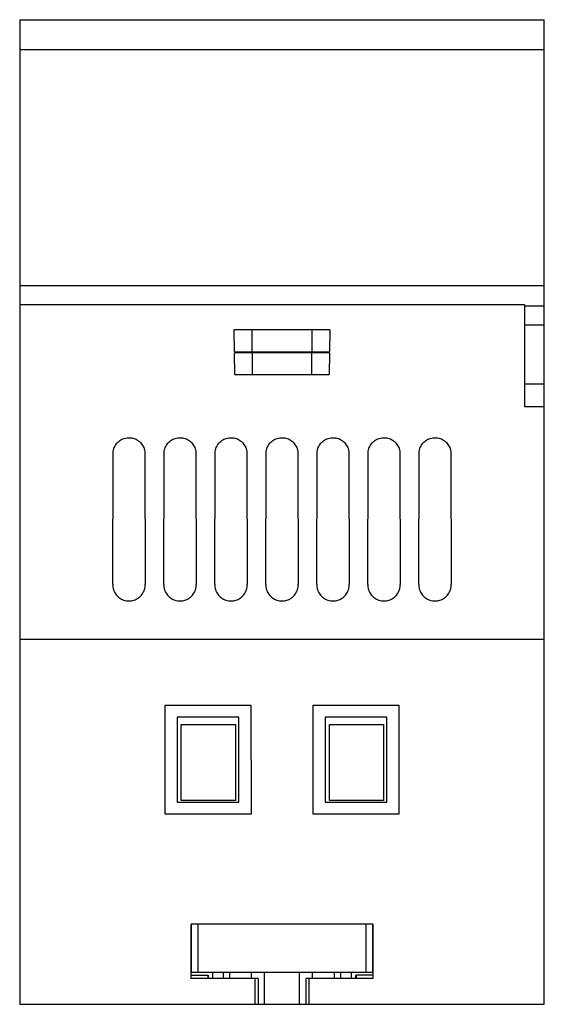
# Model space of a CAD drawing. Header units: millimetres. Extents: x 11.1 to 47.1, y 6.4 to 74.
import ezdxf

# ---------------------------------------------------------------- set-up
doc = ezdxf.new("R2010")
doc.units = ezdxf.units.MM
doc.header["$LTSCALE"] = 5.213387
doc.layers.get('0').update_dxf_attribs({"linetype": 'CONTINUOUS'})

msp = doc.modelspace()

# ---------------------------------------------------------------- linework, layer by layer
at = {"color": 7, "linetype": 'Continuous'}
for p, q in [((11.058, 73.997), (11.058, 6.412)), ((11.058, 73.997), (47.058, 73.997)), ((47.058, 6.412), (47.058, 73.997)), ((47.058, 71.937), (11.058, 71.937)), ((11.058, 55.752), (47.058, 55.752)), ((45.708, 54.414), (11.058, 54.414)), ((45.708, 54.414), (45.708, 47.456)), ((47.058, 54.328), (45.708, 54.328)), ((45.708, 53.048), (47.058, 53.048)), ((25.798, 51.202), (25.776, 52.702)), ((32.341, 52.702), (25.776, 52.702)), ((27.003, 51.202), (27.003, 52.702)), ((31.113, 52.702), (31.113, 51.202)), ((32.341, 52.702), (32.318, 51.202)), ((25.798, 51.202), (32.318, 51.202)), ((25.822, 49.632), (25.799, 51.132)), ((32.317, 51.132), (25.799, 51.132)), ((27.023, 49.632), (27.023, 51.132)), ((31.093, 51.132), (31.093, 49.632)), ((32.317, 51.132), (32.294, 49.632)), ((25.822, 49.632), (32.294, 49.632)), ((47.058, 48.978), (45.708, 48.978)), ((45.708, 47.456), (47.058, 47.456)), ((17.443, 35.221), (17.467, 44.217)), ((19.649, 44.217), (19.674, 35.221)), ((20.943, 35.221), (20.967, 44.217)), ((23.149, 44.217), (23.174, 35.221)), ((24.443, 35.221), (24.467, 44.217)), ((26.649, 44.217), (26.674, 35.221)), ((27.943, 35.221), (27.967, 44.217)), ((30.149, 44.217), (30.174, 35.221)), ((31.443, 35.221), (31.467, 44.217)), ((33.649, 44.217), (33.674, 35.221)), ((34.943, 35.221), (34.967, 44.217)), ((37.149, 44.217), (37.174, 35.221)), ((38.443, 35.221), (38.467, 44.217)), ((40.649, 44.217), (40.674, 35.221)), ((47.058, 31.462), (11.058, 31.462)), ((21.044, 19.467), (21.048, 26.952)), ((21.048, 26.952), (26.928, 26.952)), ((26.928, 26.952), (26.933, 19.467)), ((31.194, 19.467), (31.198, 26.952)), ((31.198, 26.952), (37.078, 26.952)), ((37.078, 26.952), (37.083, 19.467)), ((26.103, 26.127), (21.873, 26.127)), ((21.873, 26.127), (21.873, 20.297)), ((26.103, 20.297), (26.103, 26.127)), ((36.253, 26.127), (32.023, 26.127)), ((32.023, 26.127), (32.023, 20.297)), ((36.253, 20.297), (36.253, 26.127)), ((22.147, 25.612), (25.871, 25.612)), ((22.147, 20.412), (22.147, 25.612)), ((25.871, 25.612), (25.871, 20.412)), ((32.307, 25.612), (36.031, 25.612)), ((32.307, 20.412), (32.307, 25.612)), ((36.031, 25.612), (36.031, 20.412)), ((21.873, 20.297), (26.103, 20.297)), ((25.871, 20.412), (22.147, 20.412)), ((32.023, 20.297), (36.253, 20.297)), ((36.031, 20.412), (32.307, 20.412)), ((26.933, 19.467), (21.044, 19.467)), ((37.083, 19.467), (31.194, 19.467)), ((35.299, 11.912), (22.817, 11.912)), ((22.818, 8.172), (22.817, 11.912)), ((22.84, 8.612), (22.84, 11.912)), ((23.308, 8.612), (23.308, 11.912)), ((34.808, 11.912), (34.808, 8.612)), ((35.276, 11.912), (35.276, 8.612)), ((35.299, 11.912), (35.299, 8.172)), ((22.818, 8.612), (35.299, 8.612)), ((22.818, 8.412), (23.988, 8.412)), ((27.417, 8.172), (22.818, 8.172)), ((23.962, 8.412), (23.962, 8.172)), ((23.988, 8.412), (23.988, 8.172)), ((24.308, 8.172), (24.308, 8.612)), ((25.032, 8.612), (25.032, 8.172)), ((25.476, 8.172), (25.476, 8.612)), ((26.958, 8.172), (26.958, 8.612)), ((27.223, 6.412), (27.222, 8.172)), ((27.417, 8.172), (27.417, 6.412)), ((27.858, 6.412), (27.858, 8.612)), ((30.258, 6.412), (30.258, 8.612)), ((35.299, 8.172), (30.7, 8.172)), ((30.7, 8.172), (30.7, 6.412)), ((30.894, 8.172), (30.894, 6.412)), ((31.158, 8.172), (31.158, 8.612)), ((32.641, 8.612), (32.641, 8.172)), ((33.085, 8.172), (33.085, 8.612)), ((33.808, 8.612), (33.808, 8.172)), ((35.299, 8.412), (34.128, 8.412)), ((34.128, 8.172), (34.128, 8.412)), ((34.154, 8.412), (34.154, 8.172)), ((11.058, 6.412), (47.058, 6.412))]:
    msp.add_line(p, q, dxfattribs=at)
for points, knots in [([(17.467, 44.217), (17.468, 44.329), (17.504, 44.559), (17.663, 44.87), (17.914, 45.119), (18.23, 45.275), (18.577, 45.324), (18.919, 45.264), (19.222, 45.103), (19.46, 44.859), (19.614, 44.554), (19.648, 44.329), (19.649, 44.217)], [0, 0, 0, 0, 0.09927, 0.200812, 0.302517, 0.404511, 0.505667, 0.605898, 0.704944, 0.802835, 0.901243, 1, 1, 1, 1]), ([(20.967, 44.217), (20.968, 44.329), (21.004, 44.559), (21.163, 44.87), (21.414, 45.119), (21.73, 45.275), (22.077, 45.324), (22.419, 45.264), (22.722, 45.103), (22.96, 44.859), (23.114, 44.554), (23.148, 44.329), (23.149, 44.217)], [0, 0, 0, 0, 0.09927, 0.200812, 0.302517, 0.404511, 0.505667, 0.605898, 0.704944, 0.802835, 0.901243, 1, 1, 1, 1]), ([(24.467, 44.217), (24.468, 44.329), (24.504, 44.559), (24.663, 44.87), (24.914, 45.119), (25.23, 45.275), (25.577, 45.324), (25.919, 45.264), (26.222, 45.103), (26.46, 44.859), (26.614, 44.554), (26.648, 44.329), (26.649, 44.217)], [0, 0, 0, 0, 0.099299, 0.200821, 0.302506, 0.404501, 0.505675, 0.605935, 0.705006, 0.802911, 0.901303, 1, 1, 1, 1]), ([(27.967, 44.217), (27.968, 44.329), (28.004, 44.559), (28.163, 44.87), (28.414, 45.119), (28.73, 45.275), (29.077, 45.324), (29.419, 45.264), (29.722, 45.103), (29.96, 44.859), (30.114, 44.554), (30.148, 44.329), (30.149, 44.217)], [0, 0, 0, 0, 0.09927, 0.200812, 0.302517, 0.404511, 0.505667, 0.605898, 0.704944, 0.802835, 0.901243, 1, 1, 1, 1]), ([(31.467, 44.217), (31.468, 44.329), (31.504, 44.559), (31.663, 44.87), (31.914, 45.119), (32.23, 45.275), (32.577, 45.324), (32.919, 45.264), (33.222, 45.103), (33.46, 44.859), (33.614, 44.554), (33.648, 44.329), (33.649, 44.217)], [0, 0, 0, 0, 0.099299, 0.200821, 0.302506, 0.404501, 0.505675, 0.605935, 0.705006, 0.802911, 0.901303, 1, 1, 1, 1]), ([(34.967, 44.217), (34.968, 44.329), (35.004, 44.559), (35.163, 44.87), (35.414, 45.119), (35.73, 45.275), (36.077, 45.324), (36.419, 45.264), (36.722, 45.103), (36.96, 44.859), (37.114, 44.554), (37.148, 44.329), (37.149, 44.217)], [0, 0, 0, 0, 0.099299, 0.200821, 0.302506, 0.404501, 0.505675, 0.605935, 0.705006, 0.802911, 0.901303, 1, 1, 1, 1]), ([(38.467, 44.217), (38.468, 44.329), (38.504, 44.559), (38.663, 44.87), (38.914, 45.119), (39.23, 45.275), (39.577, 45.324), (39.919, 45.264), (40.222, 45.103), (40.46, 44.859), (40.614, 44.554), (40.648, 44.329), (40.649, 44.217)], [0, 0, 0, 0, 0.09927, 0.200812, 0.302517, 0.404511, 0.505667, 0.605898, 0.704944, 0.802835, 0.901243, 1, 1, 1, 1]), ([(17.443, 35.221), (17.443, 35.105), (17.478, 34.87), (17.639, 34.552), (17.889, 34.3), (18.204, 34.139), (18.553, 34.082), (18.905, 34.136), (19.224, 34.298), (19.477, 34.551), (19.638, 34.87), (19.674, 35.105), (19.674, 35.221)], [0, 0, 0, 0, 0.099391, 0.20016, 0.300039, 0.398979, 0.498308, 0.598421, 0.699063, 0.80001, 0.900532, 1, 1, 1, 1]), ([(20.943, 35.221), (20.943, 35.105), (20.978, 34.87), (21.139, 34.552), (21.389, 34.3), (21.704, 34.139), (22.053, 34.082), (22.405, 34.136), (22.724, 34.298), (22.977, 34.551), (23.138, 34.87), (23.174, 35.105), (23.174, 35.221)], [0, 0, 0, 0, 0.099409, 0.200166, 0.300028, 0.398979, 0.498322, 0.598464, 0.699138, 0.800047, 0.900521, 1, 1, 1, 1]), ([(24.443, 35.221), (24.443, 35.105), (24.478, 34.87), (24.639, 34.552), (24.889, 34.3), (25.204, 34.139), (25.553, 34.082), (25.905, 34.136), (26.224, 34.298), (26.477, 34.551), (26.638, 34.87), (26.674, 35.105), (26.674, 35.221)], [0, 0, 0, 0, 0.099388, 0.200157, 0.300037, 0.398976, 0.498306, 0.598419, 0.699062, 0.800009, 0.900532, 1, 1, 1, 1]), ([(27.943, 35.221), (27.943, 35.105), (27.978, 34.87), (28.139, 34.552), (28.389, 34.3), (28.704, 34.139), (29.053, 34.082), (29.405, 34.136), (29.724, 34.298), (29.977, 34.551), (30.138, 34.87), (30.174, 35.105), (30.174, 35.221)], [0, 0, 0, 0, 0.099391, 0.20016, 0.300039, 0.398979, 0.498308, 0.598421, 0.699063, 0.80001, 0.900532, 1, 1, 1, 1]), ([(31.443, 35.221), (31.443, 35.105), (31.478, 34.87), (31.639, 34.552), (31.889, 34.3), (32.204, 34.139), (32.553, 34.082), (32.905, 34.136), (33.224, 34.298), (33.477, 34.551), (33.638, 34.87), (33.674, 35.105), (33.674, 35.221)], [0, 0, 0, 0, 0.099406, 0.200163, 0.300026, 0.398977, 0.49832, 0.598462, 0.699137, 0.800046, 0.900521, 1, 1, 1, 1]), ([(34.943, 35.221), (34.943, 35.105), (34.978, 34.87), (35.139, 34.552), (35.389, 34.3), (35.704, 34.139), (36.053, 34.082), (36.405, 34.136), (36.724, 34.298), (36.977, 34.551), (37.138, 34.87), (37.174, 35.105), (37.174, 35.221)], [0, 0, 0, 0, 0.099388, 0.200157, 0.300037, 0.398976, 0.498306, 0.598419, 0.699062, 0.800009, 0.900532, 1, 1, 1, 1]), ([(38.443, 35.221), (38.443, 35.105), (38.478, 34.87), (38.639, 34.552), (38.889, 34.3), (39.204, 34.139), (39.553, 34.082), (39.905, 34.136), (40.224, 34.298), (40.477, 34.551), (40.638, 34.87), (40.674, 35.105), (40.674, 35.221)], [0, 0, 0, 0, 0.099391, 0.20016, 0.300039, 0.398979, 0.498308, 0.598421, 0.699063, 0.80001, 0.900532, 1, 1, 1, 1])]:
    msp.add_open_spline(points, degree=3, knots=knots, dxfattribs=at)

doc.saveas('drawing.dxf')
